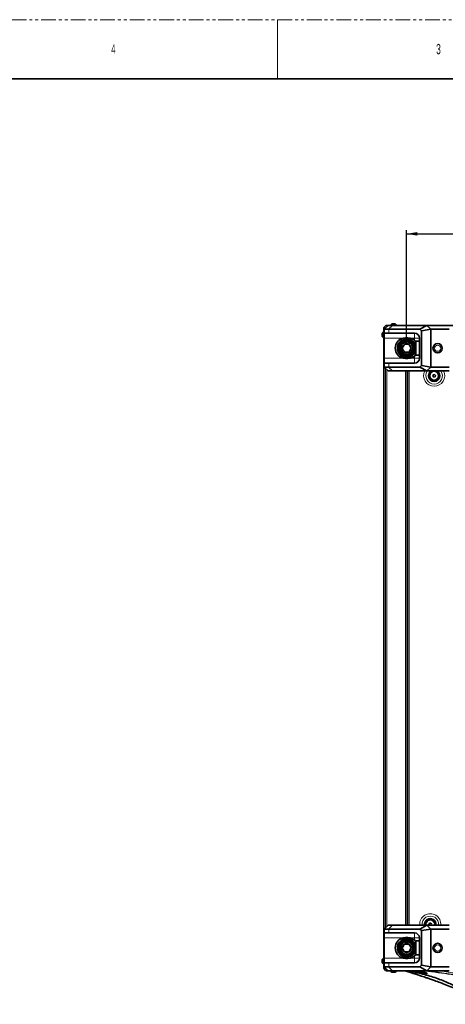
# Model space of a CAD drawing. Header units: millimetres. Extents: x 0 to 1118, y 0 to 864.
# Tile 75 of 85: x 588 to 771, y 440 to 864. Entities that reach past the tile are written whole.
import ezdxf

# ---------------------------------------------------------------- set-up
doc = ezdxf.new("R2010")
doc.units = ezdxf.units.MM
doc.linetypes.add('PHANTOM', pattern=[12.7, 6.35, -1.27, 1.27, -1.27, 1.27, -1.27])
doc.layers.add('ALPHAREV', color=7, linetype='Continuous', lineweight=25)
doc.styles.add('SLDTEXTSTYLE0', font='TXT', dxfattribs={"width": 0.605})
doc.styles.add('SLDTEXTSTYLE1', font='TXT', dxfattribs={"width": 0.6})
doc.dimstyles.new('SLDDIMSTYLE0', dxfattribs={"dimtxt": 3.175, "dimasz": 4.572, "dimexe": 0, "dimexo": 0.0625, "dimgap": 0.79375, "dimtad": 0, "dimtih": 1, "dimtoh": 1, "dimdec": 1, "dimlfac": 3, "dimrnd": 1e-09, "dimzin": 4, "dimdsep": 46, "dimtxsty": 'SLDTEXTSTYLE0', "dimsah": 1, "dimcen": 0.09, "dimadec": 0, "dimazin": 1, "dimtfac": 1, "dimtofl": 0, "dimtmove": 0, "dimatfit": 3, "dimfxl": 1, "dimfrac": 2, "dimtolj": 1, "dimtzin": 12, "dimarcsym": 0})

# ---------------------------------------------------------------- blocks, each defined once
blk = doc.blocks.new('_D_2')
at = {"layer": 'ALPHAREV'}
for p, q in [((754.08, 723.88), (754.08, 773.07)), ((754.08, 771.47), (837.47, 771.47)), ((851.3, 773.91), (850.21, 773.91)), ((850.21, 773.91), (850.21, 769.04)), ((859.79, 773.91), (860.88, 773.91)), ((860.88, 773.91), (860.88, 769.04)), ((946.08, 771.47), (862.69, 771.47)), ((946.08, 723.88), (946.08, 773.07)), ((850.21, 769.04), (851.3, 769.04)), ((860.88, 769.04), (859.79, 769.04))]:
    blk.add_line(p, q, dxfattribs=at)
for points in [[(754.08, 771.47), (758.66, 770.71), (758.66, 772.24)], [(946.08, 771.47), (941.51, 772.24), (941.51, 770.71)]]:
    blk.add_solid(points, dxfattribs=at)
at = {"layer": 'ALPHAREV', "char_height": 3.175, "attachment_point": 1, "style": 'SLDTEXTSTYLE0'}
for s, insert in [('576.0', (838.2, 773.13)), ('22.7', (851.3, 773.13))]:
    blk.add_mtext(s, dxfattribs=dict(at, insert=insert))

msp = doc.modelspace()

# ---------------------------------------------------------------- linework, layer by layer
at = {"color": 7, "linetype": 'PHANTOM', "lineweight": 18}
msp.add_line((0, 863.6), (1117.6, 863.6), dxfattribs=at)
at = {"color": 7, "linetype": 'Continuous', "lineweight": 18}
for p, q in [((698.5, 863.6), (698.5, 838.2)), ((746.35, 730.413), (748.017, 732.08)), ((746.37, 728.746), (746.37, 730.413)), ((757.467, 728.746), (757.467, 726.63)), ((744.417, 726.63), (752.62, 726.63)), ((755.548, 726.63), (757.467, 726.63)), ((759.584, 726.63), (757.467, 726.63)), ((757.467, 726.63), (757.467, 725.648)), ((744.417, 717.93), (752.62, 717.93)), ((755.548, 717.93), (757.467, 717.93)), ((757.467, 717.93), (757.467, 718.911)), ((759.584, 717.93), (757.467, 717.93)), ((757.467, 715.813), (757.467, 717.93)), ((744.446, 472.442), (744.446, 714.118)), ((745.055, 473.051), (745.055, 713.508)), ((745.527, 473.522), (745.527, 713.037)), ((746.35, 714.146), (748.017, 712.48)), ((746.37, 715.813), (746.37, 714.146)), ((753.584, 474.08), (753.584, 712.48)), ((754.417, 474.08), (754.417, 712.48)), ((755.167, 474.08), (755.167, 712.48)), ((746.35, 472.413), (748.017, 474.08)), ((746.37, 470.746), (746.37, 472.413)), ((757.467, 470.746), (757.467, 468.63)), ((744.417, 468.63), (752.62, 468.63)), ((755.548, 468.63), (757.467, 468.63)), ((759.584, 468.63), (757.467, 468.63)), ((757.467, 468.63), (757.467, 467.648)), ((744.417, 459.93), (752.62, 459.93)), ((746.37, 457.813), (746.37, 456.146)), ((755.548, 459.93), (757.467, 459.93)), ((757.467, 459.93), (757.467, 460.911)), ((759.584, 459.93), (757.467, 459.93)), ((757.467, 457.813), (757.467, 459.93)), ((746.35, 456.146), (748.017, 454.48)), ((756.856, 454.124), (756.789, 454.181)), ((759.491, 454.389), (758.212, 454.446))]:
    msp.add_line(p, q, dxfattribs=at)
at = {"color": 7, "linetype": 'Continuous', "lineweight": 35}
for p, q in [((12.7, 838.2), (1104.9, 838.2)), ((743.624, 728.68), (743.624, 728.229)), ((744.25, 729.226), (744.164, 729.226)), ((744.164, 729.226), (744.164, 728.424)), ((746.084, 732.08), (744.417, 730.413)), ((744.417, 730.413), (744.417, 728.746)), ((744.417, 730.413), (744.417, 730.413)), ((744.417, 728.746), (746.37, 728.746)), ((744.417, 728.746), (744.417, 726.63)), ((744.446, 731.308), (745.055, 731.918)), ((748.017, 732.08), (746.084, 732.08)), ((759.727, 730.413), (746.37, 730.413)), ((746.37, 728.746), (757.467, 728.746)), ((747.137, 732.2), (747.137, 732.113)), ((749.242, 732.2), (747.137, 732.2)), ((748.869, 732.74), (747.683, 732.74)), ((762.774, 732.08), (748.017, 732.08)), ((749.091, 732.74), (748.869, 732.74)), ((749.637, 732.2), (749.242, 732.2)), ((749.637, 732.113), (749.637, 732.2)), ((751.717, 732.113), (751.918, 732.113)), ((751.918, 732.113), (760.401, 732.113)), ((759.727, 730.413), (762.774, 732.08)), ((760.417, 729.723), (759.727, 730.413)), ((760.417, 729.723), (764.441, 730.413)), ((760.417, 729.723), (760.417, 714.837)), ((760.467, 732.113), (939.7, 732.113)), ((760.467, 732.113), (760.467, 732.08)), ((764.441, 730.413), (762.774, 732.08)), ((772.417, 732.08), (762.774, 732.08)), ((764.441, 714.146), (764.441, 730.413)), ((764.441, 730.413), (772.417, 730.413)), ((743.624, 728.229), (743.624, 727.273)), ((744.164, 728.424), (744.164, 726.726)), ((744.164, 726.726), (744.25, 726.726)), ((744.25, 724.446), (744.25, 724.646)), ((744.25, 715.962), (744.25, 724.446)), ((744.417, 717.93), (744.417, 726.63)), ((752.62, 726.63), (753.634, 726.746)), ((753.634, 726.746), (754.534, 726.746)), ((754.534, 726.746), (755.548, 726.63)), ((758.084, 725.28), (757.917, 725.113)), ((757.917, 719.848), (757.917, 725.113)), ((759.584, 725.28), (758.084, 725.28)), ((758.084, 725.28), (758.084, 719.705)), ((759.584, 717.93), (759.584, 726.63)), ((750.661, 721.549), (751.149, 721.658)), ((751.163, 721.593), (750.675, 721.484)), ((744.25, 470.663), (744.25, 715.896)), ((744.25, 715.896), (744.417, 715.896)), ((744.417, 715.813), (744.417, 717.93)), ((752.62, 717.93), (753.634, 717.813)), ((753.634, 717.813), (754.534, 717.813)), ((754.534, 717.813), (755.548, 717.93)), ((757.467, 718.911), (757.965, 719.463)), ((757.917, 719.446), (757.917, 719.848)), ((757.917, 719.446), (758.084, 719.28)), ((758.084, 719.705), (758.084, 719.28)), ((758.084, 719.28), (759.584, 719.28)), ((744.417, 714.146), (744.417, 715.813)), ((744.417, 715.813), (746.37, 715.813)), ((744.417, 714.146), (744.417, 714.146)), ((746.084, 712.48), (744.417, 714.146)), ((748.017, 712.48), (746.084, 712.48)), ((746.37, 715.813), (757.467, 715.813)), ((759.727, 714.146), (746.37, 714.146)), ((762.774, 712.48), (748.017, 712.48)), ((754.25, 474.08), (754.25, 712.48)), ((754.434, 474.08), (754.434, 712.48)), ((760.417, 714.837), (759.727, 714.146)), ((759.727, 714.146), (762.774, 712.48)), ((760.417, 714.837), (764.441, 714.146)), ((764.441, 714.146), (762.774, 712.48)), ((772.417, 712.48), (762.774, 712.48)), ((764.441, 714.146), (772.417, 714.146)), ((765.331, 710.334), (765.527, 710.897)), ((765.722, 709.883), (765.331, 710.334)), ((765.527, 710.897), (766.113, 711.01)), ((766.307, 709.995), (765.722, 709.883)), ((766.113, 711.01), (766.503, 710.559)), ((766.503, 710.559), (766.307, 709.995)), ((763.665, 474.334), (763.86, 474.897)), ((763.86, 474.897), (764.446, 475.01)), ((764.446, 475.01), (764.836, 474.559)), ((764.836, 474.559), (764.677, 474.099)), ((744.25, 470.663), (744.417, 470.663)), ((744.25, 462.114), (744.25, 470.597)), ((746.084, 474.08), (744.417, 472.413)), ((744.417, 472.413), (744.417, 470.746)), ((744.417, 472.413), (744.417, 472.413)), ((744.417, 470.746), (746.37, 470.746)), ((744.417, 470.746), (744.417, 468.63)), ((748.017, 474.08), (746.084, 474.08)), ((759.727, 472.413), (746.37, 472.413)), ((746.37, 470.746), (757.467, 470.746)), ((762.774, 474.08), (748.017, 474.08)), ((759.727, 472.413), (762.774, 474.08)), ((760.417, 471.723), (759.727, 472.413)), ((760.417, 471.723), (764.441, 472.413)), ((760.417, 471.723), (760.417, 456.837)), ((764.441, 472.413), (762.774, 474.08)), ((772.417, 474.08), (762.774, 474.08)), ((763.888, 474.076), (763.665, 474.334)), ((764.441, 472.413), (772.417, 472.413)), ((764.441, 456.146), (764.441, 472.413)), ((744.417, 459.93), (744.417, 468.63)), ((752.62, 468.63), (753.634, 468.746)), ((753.634, 468.746), (754.534, 468.746)), ((754.534, 468.746), (755.548, 468.63)), ((758.084, 467.28), (757.917, 467.113)), ((757.917, 461.848), (757.917, 467.113)), ((759.584, 467.28), (758.084, 467.28)), ((758.084, 467.28), (758.084, 461.705)), ((759.584, 459.93), (759.584, 468.63)), ((744.25, 461.913), (744.25, 462.114)), ((750.661, 463.549), (751.149, 463.658)), ((751.163, 463.593), (750.675, 463.484)), ((757.917, 461.446), (757.917, 461.848)), ((758.084, 461.705), (758.084, 461.28)), ((743.624, 459.287), (743.624, 458.981)), ((743.624, 458.981), (743.624, 457.879)), ((744.25, 459.833), (744.164, 459.833)), ((744.164, 459.833), (744.164, 459.29)), ((744.164, 459.29), (744.164, 457.333)), ((744.417, 457.813), (744.417, 459.93)), ((744.417, 456.146), (744.417, 457.813)), ((744.417, 457.813), (746.37, 457.813)), ((746.37, 457.813), (757.467, 457.813)), ((752.62, 459.93), (753.634, 459.813)), ((753.634, 459.813), (754.534, 459.813)), ((754.534, 459.813), (755.548, 459.93)), ((757.467, 460.911), (757.965, 461.463)), ((757.917, 461.446), (758.084, 461.28)), ((758.084, 461.28), (759.584, 461.28)), ((744.164, 457.333), (744.25, 457.333)), ((744.417, 456.146), (744.417, 456.146)), ((746.084, 454.48), (744.417, 456.146)), ((745.055, 454.641), (744.446, 455.251)), ((748.017, 454.48), (746.084, 454.48)), ((759.727, 456.146), (746.37, 456.146)), ((747.137, 454.446), (747.137, 454.36)), ((747.137, 454.36), (747.49, 454.36)), ((747.49, 454.36), (749.637, 454.36)), ((747.683, 453.82), (747.882, 453.82)), ((747.882, 453.82), (749.091, 453.82)), ((762.774, 454.48), (748.017, 454.48)), ((749.637, 454.36), (749.637, 454.446)), ((751.918, 454.446), (751.717, 454.446)), ((760.401, 454.446), (751.918, 454.446)), ((760.417, 456.837), (759.727, 456.146)), ((759.727, 456.146), (762.774, 454.48)), ((760.417, 456.837), (764.441, 456.146)), ((760.587, 454.379), (760.585, 454.48)), ((760.587, 454.379), (760.587, 454.48)), ((760.587, 454.379), (760.587, 454.379)), ((764.441, 456.146), (762.774, 454.48)), ((772.417, 454.48), (762.774, 454.48)), ((764.441, 456.146), (772.417, 456.146))]:
    msp.add_line(p, q, dxfattribs=at)
at = {"color": 7, "linetype": 'Continuous', "lineweight": 35, "flags": 128}
for points in [[(751.459, 732.08), (751.381, 732.1), (751.25, 732.113)], [(751.459, 454.48), (751.381, 454.459), (751.25, 454.446)]]:
    msp.add_lwpolyline(points, dxfattribs=at)
at = {"color": 7, "linetype": 'Continuous', "lineweight": 18, "flags": 128}
for points in [[(751.717, 732.113), (751.809, 732.1), (751.864, 732.08)], [(751.864, 454.48), (751.809, 454.459), (751.717, 454.446)]]:
    msp.add_lwpolyline(points, dxfattribs=at)
at = {"color": 7, "linetype": 'Continuous', "lineweight": 35}
for centre, radius in [((754.084, 722.28), 3), ((754.084, 722.28), 2.7), ((767.417, 722.28), 2), ((765.917, 710.446), 2), ((754.084, 464.28), 3), ((754.084, 464.28), 2.7), ((767.417, 464.28), 2)]:
    msp.add_circle(centre, radius, dxfattribs=at)
at = {"color": 7, "linetype": 'Continuous', "lineweight": 18}
for centre, radius in [((767.417, 722.28), 1.98), ((767.417, 722.28), 1.323), ((765.917, 710.446), 1.757), ((767.417, 464.28), 1.98), ((767.417, 464.28), 1.323)]:
    msp.add_circle(centre, radius, dxfattribs=at)
at = {"color": 7, "linetype": 'Continuous', "lineweight": 35}
for centre, radius, start, end in [((744.882, 727.976), 1.442, 119.88215, 150.7838), ((744.917, 730.837), 0.667, 135, 157.81159), ((748.387, 731.481), 1.442, 119.2162, 150.11785), ((748.387, 731.481), 1.442, 29.88215, 60.7838), ((757.467, 726.63), 2.117, 0, 90), ((744.882, 727.976), 1.442, 209.2162, 240.11785), ((744.917, 725.113), 0.667, 180, 221.40962), ((753.634, 722.28), 4.467, 103.12409, 256.87591), ((754.084, 722.28), 4, 141.46408, 343.40216), ((754.084, 722.28), 3.5, 193.13944, 192.04807), ((754.084, 722.28), 4, 16.59784, 141.46408), ((754.534, 722.28), 4.467, 48.95007, 76.87591), ((754.084, 722.28), 1.925, 120, 180), ((754.084, 722.28), 1.925, 180, 240), ((754.084, 722.28), 1.925, 60, 120), ((754.084, 722.28), 1.925, 240, 300), ((754.084, 722.28), 1.925, 0, 60), ((754.084, 722.28), 1.925, 300, 0), ((754.534, 722.28), 4.467, 283.12409, 311.04993), ((757.467, 717.93), 2.117, 270, 0), ((765.917, 710.446), 2.333, 119.37492, 280.86263), ((765.917, 710.446), 2.25, 115.35074, 280.86263), ((765.917, 710.446), 2.1, 104.47565, 280.86263), ((765.917, 710.446), 2.1, 280.86263, 75.52435), ((765.917, 710.446), 2.25, 280.86263, 64.64926), ((765.917, 710.446), 2.333, 280.86263, 60.62508), ((764.25, 474.446), 2.333, 350.30368, 189.69632), ((764.25, 474.446), 2.25, 350.62108, 189.37892), ((764.25, 474.446), 2.1, 349.94443, 190.05557), ((764.25, 474.446), 2, 349.43602, 190.56398), ((757.467, 468.63), 2.117, 0, 90), ((753.634, 464.28), 4.467, 103.12409, 256.87591), ((754.084, 464.28), 4, 141.46408, 343.40216), ((754.084, 464.28), 3.5, 193.13944, 192.04807), ((754.084, 464.28), 4, 16.59784, 141.46408), ((754.084, 464.28), 1.925, 120, 180), ((754.084, 464.28), 1.925, 60, 120), ((754.084, 464.28), 1.925, 0, 60), ((754.534, 464.28), 4.467, 48.95007, 76.87591), ((744.917, 461.446), 0.667, 138.59038, 180), ((754.084, 464.28), 1.925, 180, 240), ((754.084, 464.28), 1.925, 240, 300), ((754.084, 464.28), 1.925, 300, 0), ((744.882, 458.583), 1.442, 119.88215, 150.7838), ((744.882, 458.583), 1.442, 209.2162, 240.11785), ((754.534, 464.28), 4.467, 283.12409, 311.04993), ((757.467, 459.93), 2.117, 270, 0), ((745.527, 455.113), 0.667, 225, 246.60475), ((748.387, 455.078), 1.442, 209.88215, 240.7838), ((748.387, 455.078), 1.442, 299.2162, 330.11785)]:
    msp.add_arc(centre, radius, start, end, dxfattribs=at)
at = {"color": 7, "linetype": 'Continuous', "lineweight": 18}
for centre, radius, start, end in [((765.917, 710.446), 4.555, 153.48958, 270), ((765.917, 710.446), 3.569, 145.2731, 270), ((765.917, 710.446), 2.583, 128.08498, 270), ((765.917, 710.446), 4.555, 270, 26.51042), ((765.917, 710.446), 3.569, 270, 34.7269), ((765.917, 710.446), 2.583, 270, 51.91502), ((764.25, 474.446), 4.555, 355.3832, 184.6168), ((764.25, 474.446), 3.569, 354.1038, 185.8962), ((764.25, 474.446), 2.583, 351.84014, 188.15986), ((764.25, 474.446), 1.757, 347.95614, 192.04386)]:
    msp.add_arc(centre, radius, start, end, dxfattribs=at)
at = {"color": 7, "linetype": 'Continuous', "lineweight": 35}
for centre, major_axis, ratio, start_param, end_param in [((751.084, 737.08), (6.159, 6.159), 0.4142136, 3.5301323, 3.5342917), ((760.401, 731.446), (0, 0.667), 0.0174551, 5.9656249, 6.2831853), ((744.917, 715.962), (0.667, 0), 0.0174551, 3.1415927, 3.9269908), ((751.084, 707.48), (-6.159, 6.159), 0.4142136, 5.8904862, 5.8946457), ((744.917, 470.597), (0.667, 0), 0.0174551, 2.3561945, 3.1415927), ((751.084, 479.08), (6.159, 6.159), 0.4142136, 3.5301323, 3.5342917), ((751.084, 449.48), (-6.159, 6.159), 0.4142136, 5.8904862, 5.8946457), ((760.401, 455.113), (0, 0.667), 0.0174551, 3.1415927, 3.4591531)]:
    msp.add_ellipse(centre, major_axis=major_axis, ratio=ratio, start_param=start_param, end_param=end_param, dxfattribs=at)
for points in [[(744.446, 731.308), (744.416, 731.275), (744.358, 731.21), (744.298, 731.093), (744.258, 730.968), (744.253, 730.88), (744.25, 730.837)], [(745.055, 731.918), (745.088, 731.947), (745.153, 732.005), (745.27, 732.066), (745.396, 732.106), (745.483, 732.11), (745.527, 732.113)], [(744.446, 455.251), (744.417, 455.284), (744.358, 455.349), (744.298, 455.466), (744.258, 455.591), (744.253, 455.679), (744.25, 455.722)], [(745.055, 454.641), (745.088, 454.612), (745.153, 454.554), (745.27, 454.493), (745.396, 454.454), (745.483, 454.449), (745.527, 454.446)], [(760.613, 454.422), (760.604, 454.408), (760.596, 454.393), (760.587, 454.379)], [(760.587, 454.379), (760.588, 454.345), (760.588, 454.31), (760.589, 454.274)]]:
    msp.add_open_spline(points, degree=3, dxfattribs=at)
for points, knots in [([(744.25, 724.446), (744.25, 724.976), (744.25, 725.884), (744.25, 727.095), (744.25, 728.088), (744.25, 728.957), (744.25, 729.677), (744.25, 730.238), (744.25, 730.626), (744.25, 730.813), (744.25, 730.83), (744.25, 730.837)], [0, 0, 0, 0, 0.1584128, 0.2711139, 0.3838354, 0.4991898, 0.6083334, 0.7174776, 0.826751, 0.9360043, 1, 1, 1, 1]), ([(744.417, 730.413), (744.437, 730.416), (744.476, 730.421), (744.77, 730.429), (745.236, 730.427), (745.78, 730.418), (746.195, 730.414), (746.35, 730.413)], [0, 0, 0, 0, 0.2138865, 0.4339709, 0.6478581, 0.8679536, 1, 1, 1, 1]), ([(745.527, 732.113), (745.542, 732.113), (745.572, 732.113), (745.729, 732.113), (745.912, 732.113), (745.972, 732.113)], [0, 0, 0, 0, 0.40144, 0.8028188, 1, 1, 1, 1]), ([(757.952, 725.147), (757.936, 725.168), (757.799, 725.352), (757.623, 725.509), (757.467, 725.648)], [0, 0, 0, 0, 0.1124807, 1, 1, 1, 1]), ([(753.122, 723.946), (753.056, 723.832), (752.922, 723.6), (752.673, 723.169), (752.406, 722.707), (752.235, 722.411), (752.159, 722.28)], [0, 0, 0, 0, 0.21645753, 0.44031588, 0.75190421, 1, 1, 1, 1]), ([(752.159, 722.28), (752.225, 722.165), (752.359, 721.933), (752.608, 721.502), (752.875, 721.04), (753.046, 720.744), (753.122, 720.613)], [0, 0, 0, 0, 0.2164575, 0.4403159, 0.7519042, 1, 1, 1, 1]), ([(755.046, 723.946), (754.952, 723.946), (754.653, 723.946), (754.105, 723.946), (753.538, 723.946), (753.231, 723.946), (753.122, 723.946)], [0, 0, 0, 0, 0.1560255, 0.4937074, 0.8190578, 1, 1, 1, 1]), ([(753.122, 720.613), (753.231, 720.613), (753.538, 720.613), (754.105, 720.613), (754.653, 720.613), (754.952, 720.613), (755.046, 720.613)], [0, 0, 0, 0, 0.1809422, 0.5062926, 0.8439745, 1, 1, 1, 1]), ([(756.008, 722.28), (755.942, 722.394), (755.808, 722.626), (755.559, 723.057), (755.293, 723.519), (755.122, 723.815), (755.046, 723.946)], [0, 0, 0, 0, 0.2164575, 0.4403159, 0.7519042, 1, 1, 1, 1]), ([(755.046, 720.613), (755.112, 720.727), (755.246, 720.959), (755.495, 721.39), (755.762, 721.853), (755.933, 722.148), (756.008, 722.28)], [0, 0, 0, 0, 0.2164575, 0.4403159, 0.7519042, 1, 1, 1, 1]), ([(744.417, 714.146), (744.437, 714.144), (744.476, 714.138), (744.77, 714.13), (745.236, 714.132), (745.78, 714.141), (746.195, 714.145), (746.35, 714.146)], [0, 0, 0, 0, 0.2138865, 0.4339709, 0.6478581, 0.8679536, 1, 1, 1, 1]), ([(744.417, 472.413), (744.437, 472.416), (744.476, 472.421), (744.77, 472.429), (745.236, 472.427), (745.78, 472.418), (746.195, 472.414), (746.35, 472.413)], [0, 0, 0, 0, 0.2138865, 0.4339709, 0.6478581, 0.8679536, 1, 1, 1, 1]), ([(753.122, 465.946), (753.056, 465.832), (752.922, 465.6), (752.673, 465.169), (752.406, 464.707), (752.235, 464.411), (752.159, 464.28)], [0, 0, 0, 0, 0.2164575, 0.4403159, 0.7519042, 1, 1, 1, 1]), ([(755.046, 465.946), (754.952, 465.946), (754.653, 465.946), (754.105, 465.946), (753.538, 465.946), (753.231, 465.946), (753.122, 465.946)], [0, 0, 0, 0, 0.1560255, 0.4937074, 0.8190578, 1, 1, 1, 1]), ([(756.008, 464.28), (755.942, 464.394), (755.808, 464.626), (755.559, 465.057), (755.293, 465.519), (755.122, 465.815), (755.046, 465.946)], [0, 0, 0, 0, 0.2164575, 0.4403159, 0.7519042, 1, 1, 1, 1]), ([(757.952, 467.147), (757.936, 467.168), (757.799, 467.352), (757.623, 467.509), (757.467, 467.648)], [0, 0, 0, 0, 0.1124807, 1, 1, 1, 1]), ([(744.25, 455.723), (744.25, 455.736), (744.25, 455.763), (744.25, 455.988), (744.25, 456.377), (744.25, 456.929), (744.25, 457.615), (744.25, 458.42), (744.25, 459.358), (744.25, 460.379), (744.25, 461.311), (744.25, 461.894), (744.25, 462.114)], [0, 0, 0, 0, 0.09291466, 0.18581515, 0.29447761, 0.40316207, 0.50020129, 0.60862537, 0.71704406, 0.82556878, 0.93408084, 1, 1, 1, 1]), ([(752.159, 464.28), (752.225, 464.165), (752.359, 463.933), (752.608, 463.502), (752.875, 463.04), (753.046, 462.744), (753.122, 462.613)], [0, 0, 0, 0, 0.2164575, 0.4403159, 0.7519042, 1, 1, 1, 1]), ([(753.122, 462.613), (753.231, 462.613), (753.538, 462.613), (754.105, 462.613), (754.653, 462.613), (754.952, 462.613), (755.046, 462.613)], [0, 0, 0, 0, 0.1809422, 0.5062926, 0.8439745, 1, 1, 1, 1]), ([(755.046, 462.613), (755.112, 462.727), (755.246, 462.959), (755.495, 463.39), (755.762, 463.853), (755.933, 464.148), (756.008, 464.28)], [0, 0, 0, 0, 0.2164575, 0.4403159, 0.7519042, 1, 1, 1, 1]), ([(744.417, 456.146), (744.437, 456.144), (744.476, 456.138), (744.77, 456.13), (745.236, 456.132), (745.78, 456.141), (746.195, 456.145), (746.35, 456.146)], [0, 0, 0, 0, 0.2138865, 0.4339709, 0.6478581, 0.8679536, 1, 1, 1, 1]), ([(745.972, 454.446), (745.899, 454.446), (745.688, 454.446), (745.553, 454.446), (745.534, 454.446), (745.527, 454.446)], [0, 0, 0, 0, 0.2506334, 0.7231949, 1, 1, 1, 1]), ([(753.461, 454.446), (753.524, 454.427), (753.673, 454.383), (753.999, 454.274), (754.443, 454.13), (754.919, 453.979), (755.4, 453.829), (755.82, 453.698), (756.308, 453.545), (756.858, 453.37), (757.426, 453.187), (758.061, 452.981), (758.841, 452.725), (759.69, 452.444), (760.573, 452.149), (761.638, 451.789), (762.915, 451.352), (764.426, 450.826), (766.309, 450.157), (768.597, 449.319), (771.32, 448.285), (774.366, 447.077), (777.669, 445.706), (779.94, 444.694), (781.101, 444.176)], [0, 0, 0, 0, 0.0587423, 0.1394063, 0.2157522, 0.2878487, 0.3335934, 0.3774802, 0.4181223, 0.4461638, 0.4723277, 0.4968942, 0.5221668, 0.5406307, 0.5607612, 0.5839315, 0.6116097, 0.6439092, 0.6809024, 0.7315619, 0.7891266, 0.8536619, 0.9252381, 1, 1, 1, 1]), ([(781.103, 444.181), (781.092, 444.191), (781.069, 444.213), (780.797, 444.406), (780.349, 444.712), (779.623, 445.189), (778.546, 445.863), (777.063, 446.73), (775.32, 447.674), (773.297, 448.679), (770.944, 449.736), (768.335, 450.779), (765.517, 451.765), (762.557, 452.662), (759.437, 453.454), (756.645, 454.058), (754.852, 454.34), (754.18, 454.446)], [0, 0, 0, 0, 0.04024374, 0.08797461, 0.1361325, 0.18489424, 0.25697971, 0.32878101, 0.3985976, 0.47270665, 0.55106908, 0.63274884, 0.71180445, 0.79226776, 0.8723475, 0.95217392, 1, 1, 1, 1]), ([(756.829, 454.185), (756.887, 454.195), (757.013, 454.215), (757.604, 454.194), (758.443, 454.134), (759.451, 454.034), (760.508, 453.902), (761.504, 453.747), (762.307, 453.589), (762.816, 453.457), (762.888, 453.403), (762.916, 453.382)], [0, 0, 0, 0, 0.0994975, 0.2160231, 0.332445, 0.4492252, 0.5667758, 0.6853364, 0.8047924, 0.9245422, 1, 1, 1, 1]), ([(762.921, 453.304), (762.819, 453.294), (762.614, 453.276), (761.918, 453.323), (761.022, 453.42), (759.988, 453.557), (758.937, 453.714), (757.977, 453.873), (757.265, 454.009), (756.882, 454.096), (756.859, 454.121), (756.856, 454.124)], [0, 0, 0, 0, 0.1206049, 0.2411894, 0.361942, 0.4839584, 0.6075364, 0.7321356, 0.8568102, 0.9807739, 1, 1, 1, 1]), ([(760.621, 454.48), (760.619, 454.455), (760.616, 454.428), (760.613, 454.422), (760.613, 454.422)], [0, 0, 0, 0, 0.8774446, 1, 1, 1, 1])]:
    msp.add_open_spline(points, degree=3, knots=knots, dxfattribs=at)
at = {"color": 7, "linetype": 'Continuous', "lineweight": 18}
for points, knots in [([(744.446, 731.308), (744.446, 731.301), (744.446, 731.283), (744.451, 731.083), (744.459, 730.795), (744.462, 730.524), (744.463, 730.459)], [0, 0, 0, 0, 0.2013745, 0.5408849, 0.8906155, 1, 1, 1, 1]), ([(745.904, 731.9), (745.862, 731.9), (745.609, 731.903), (745.344, 731.911), (745.096, 731.917), (745.069, 731.918), (745.055, 731.918)], [0, 0, 0, 0, 0.0691667, 0.4158554, 0.7048465, 1, 1, 1, 1]), ([(744.463, 456.1), (744.463, 456.058), (744.46, 455.805), (744.453, 455.54), (744.446, 455.292), (744.446, 455.265), (744.446, 455.251)], [0, 0, 0, 0, 0.0691667, 0.4158554, 0.7048465, 1, 1, 1, 1]), ([(745.055, 454.642), (745.062, 454.642), (745.08, 454.641), (745.281, 454.647), (745.569, 454.655), (745.84, 454.658), (745.904, 454.659)], [0, 0, 0, 0, 0.20137455, 0.54088493, 0.89061554, 1, 1, 1, 1]), ([(756.789, 454.181), (756.789, 454.181), (756.793, 454.184), (756.811, 454.185), (756.829, 454.185)], [0, 0, 0, 0, 0.008493, 1, 1, 1, 1]), ([(759.491, 454.389), (759.49, 454.389), (759.472, 454.393), (759.436, 454.401), (759.406, 454.431), (759.39, 454.446)], [0, 0, 0, 0, 0.0165167, 0.4956141, 1, 1, 1, 1]), ([(759.491, 454.389), (759.49, 454.389), (759.484, 454.392), (759.47, 454.4), (759.46, 454.43), (759.455, 454.446)], [0, 0, 0, 0, 0.0154405, 0.4631469, 1, 1, 1, 1]), ([(760.589, 454.274), (760.393, 454.295), (760.197, 454.316), (760, 454.336), (759.831, 454.354), (759.661, 454.372), (759.491, 454.389)], [0, 0, 0, 0, 0.0017748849, 0.0017748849, 0.0017748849, 0.003312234, 0.003312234, 0.003312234, 0.003312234]), ([(939.555, 454.422), (935.789, 454.048), (932.037, 453.582), (926.424, 452.756), (924.556, 452.46), (920.826, 451.828), (918.965, 451.493), (915.248, 450.79), (913.393, 450.422), (909.687, 449.66), (907.837, 449.266), (904.141, 448.459), (902.295, 448.047), (898.604, 447.215), (896.76, 446.795), (891.226, 445.542), (887.534, 444.715), (881.977, 443.567), (880.122, 443.2), (876.402, 442.511), (874.538, 442.189), (870.801, 441.602), (868.928, 441.338), (865.173, 440.876), (863.291, 440.679), (859.523, 440.362), (857.635, 440.24), (853.854, 440.079), (851.962, 440.038), (848.182, 440.038), (846.293, 440.079), (842.516, 440.241), (840.629, 440.363), (836.859, 440.681), (834.977, 440.878), (831.222, 441.34), (829.349, 441.605), (825.614, 442.192), (823.751, 442.513), (820.032, 443.203), (818.176, 443.57), (812.619, 444.718), (808.928, 445.545), (803.394, 446.798), (801.55, 447.218), (797.86, 448.05), (796.014, 448.462), (792.318, 449.268), (790.468, 449.663), (786.763, 450.425), (784.908, 450.793), (779.334, 451.846), (775.608, 452.482), (768.13, 453.582), (764.379, 454.048), (760.613, 454.422)], [0, 0, 0, 0, 0.0625, 0.0625, 0.09375, 0.09375, 0.125, 0.125, 0.15625, 0.15625, 0.1875, 0.1875, 0.21875, 0.21875, 0.25, 0.25, 0.3125, 0.3125, 0.34375, 0.34375, 0.375, 0.375, 0.40625, 0.40625, 0.4375, 0.4375, 0.46875, 0.46875, 0.5, 0.5, 0.53125, 0.53125, 0.5625, 0.5625, 0.59375, 0.59375, 0.625, 0.625, 0.65625, 0.65625, 0.6875, 0.6875, 0.75, 0.75, 0.78125, 0.78125, 0.8125, 0.8125, 0.84375, 0.84375, 0.875, 0.875, 0.9375, 0.9375, 1, 1, 1, 1]), ([(761.742, 454.48), (764.221, 454.206), (769.552, 453.618), (777.686, 452.346), (785.56, 450.899), (792.808, 449.387), (799.452, 447.915), (806.092, 446.403), (812.741, 444.915), (819.418, 443.52), (826.133, 442.295), (832.891, 441.303), (839.691, 440.606), (846.521, 440.245), (852.223, 440.237), (857.297, 440.429), (861.743, 440.738), (866.685, 441.254), (871.601, 441.927), (877.103, 442.836), (883.188, 444.014), (889.852, 445.45), (898.708, 447.456), (907.56, 449.459), (916.453, 451.25), (923.629, 452.536), (930.947, 453.662), (936.051, 454.221), (938.416, 454.48)], [0, 0, 0, 0, 0.0417385, 0.0897504, 0.1377533, 0.175709, 0.2136659, 0.2516491, 0.289676, 0.3277009, 0.3658006, 0.4038964, 0.4419965, 0.4801611, 0.5183247, 0.5373759, 0.5651324, 0.5928896, 0.6205277, 0.6481669, 0.6862075, 0.7242511, 0.7622487, 0.8381838, 0.8761284, 0.9140719, 0.9601938, 1, 1, 1, 1]), ([(762.916, 453.382), (762.946, 453.369), (763.027, 453.331), (762.962, 453.314), (762.921, 453.304)], [0, 0, 0, 0, 0.36809339, 1, 1, 1, 1]), ([(932.818, 454.48), (931.684, 454.344), (928.298, 453.94), (922.688, 453.07), (915.988, 451.897), (907.087, 450.144), (898.225, 448.188), (889.356, 446.236), (882.683, 444.843), (875.975, 443.589), (869.226, 442.548), (862.437, 441.776), (855.615, 441.323), (848.776, 441.217), (841.938, 441.456), (835.123, 442.038), (828.347, 442.917), (821.614, 444.049), (814.922, 445.364), (806.04, 447.269), (797.182, 449.26), (788.235, 451.112), (781.428, 452.404), (774.528, 453.529), (769.894, 454.221), (767.556, 454.477), (767.534, 454.48)], [0, 0, 0, 0, 0.0204467, 0.0610041, 0.1015731, 0.1421433, 0.223333, 0.2639601, 0.3046355, 0.3453079, 0.3860562, 0.4268005, 0.4675423, 0.5083427, 0.5491436, 0.5899144, 0.6306889, 0.6713877, 0.7120526, 0.7527199, 0.8339323, 0.8745081, 0.9162065, 0.9579035, 0.999605, 1, 1, 1, 1])]:
    msp.add_open_spline(points, degree=3, knots=knots, dxfattribs=at)
for points in [[(744.446, 724.446), (744.417, 724.446), (744.358, 724.446), (744.298, 724.446), (744.258, 724.446), (744.253, 724.446), (744.25, 724.446)], [(744.446, 462.113), (744.417, 462.113), (744.358, 462.113), (744.298, 462.113), (744.258, 462.113), (744.253, 462.114), (744.25, 462.114)]]:
    msp.add_open_spline(points, degree=3, dxfattribs=at)

# ---------------------------------------------------------------- texts
at = {"color": 7, "linetype": 'Continuous', "lineweight": 0, "attachment_point": 1, "style": 'SLDTEXTSTYLE1'}
for s, insert, char_height in [('4', (627.062, 852.929), 3.969), ('3', (766.794, 853.173), 4.445)]:
    msp.add_mtext(s, dxfattribs=dict(at, insert=insert, char_height=char_height))

# ---------------------------------------------------------------- dimensions: what is measured, and where the dimension line sits
at = {"layer": 'ALPHAREV'}
dim = msp.add_linear_dim(base=(946.084, 771.473), p1=(754.084, 722.28), p2=(946.084, 722.28), dimstyle='SLDDIMSTYLE0', dxfattribs=at)
dim.commit()
dim.dimension.update_dxf_attribs({"geometry": '_D_2', "text_midpoint": (850.084, 771.473), "dimtype": 160})

doc.saveas('drawing.dxf')
